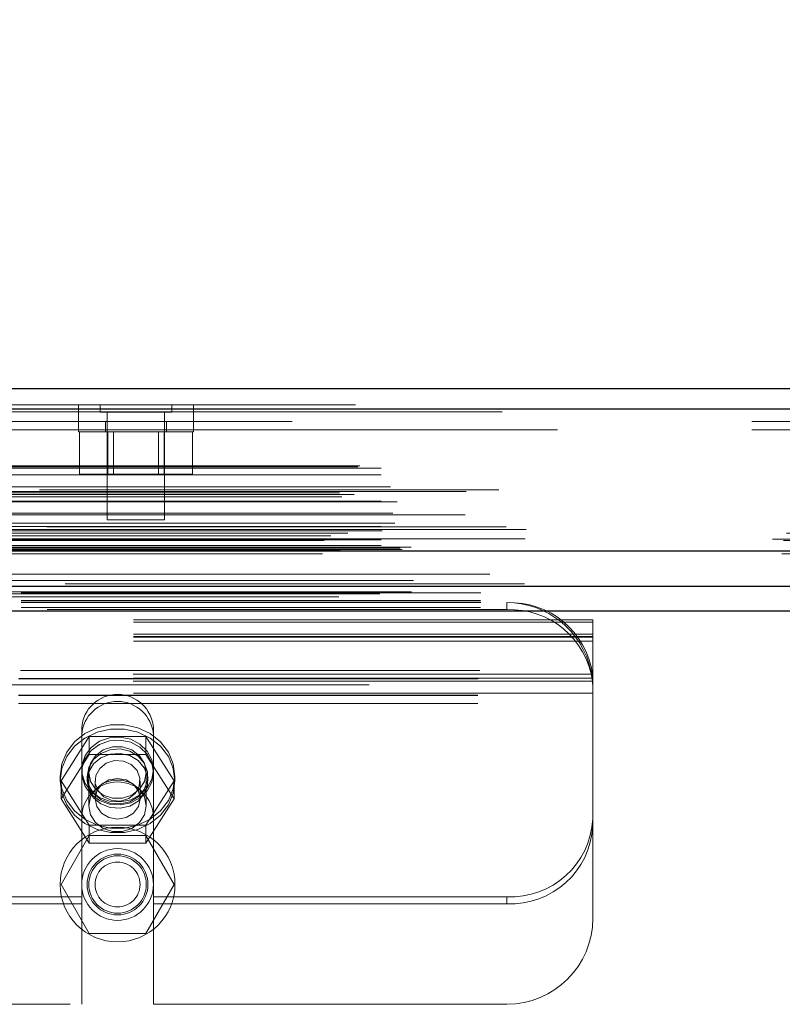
# Model space of a CAD drawing. Header units: inches. Extents: x 0.2 to 10.8, y 0.2 to 8.2.
# Tile 25 of 176: x 4.392 to 4.558, y 1.905 to 2.119. Entities that reach past the tile are written whole.
import ezdxf

# ---------------------------------------------------------------- set-up
doc = ezdxf.new("R2010")
doc.units = ezdxf.units.IN
doc.header["$MEASUREMENT"] = 0
doc.linetypes.add('HIDDEN', pattern=[0.07500000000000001, 0.05, -0.025])
doc.layers.add('DIMENSIONS', color=140, linetype='Continuous')
doc.styles.add('SLDTEXTSTYLE0', font='TXT', dxfattribs={"width": 0.7})
doc.dimstyles.new('SLDDIMSTYLE0', dxfattribs={"dimtxt": 0.0849609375, "dimasz": 0.13, "dimexe": 0, "dimexo": 0.0625, "dimgap": 0.021240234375, "dimtad": 0, "dimtih": 1, "dimtoh": 1, "dimlfac": 20, "dimrnd": 1e-09, "dimzin": 12, "dimdsep": 46, "dimtxsty": 'SLDTEXTSTYLE0', "dimsah": 1, "dimcen": 0.09, "dimadec": 0, "dimazin": 3, "dimtfac": 1, "dimtofl": 0, "dimtmove": 0, "dimatfit": 3, "dimfxl": 0, "dimfrac": 2, "dimtolj": 1, "dimtzin": 12, "dimarcsym": 0})

# ---------------------------------------------------------------- blocks, each defined once
blk = doc.blocks.new('_D_28')
at = {"layer": 'DIMENSIONS'}
for p, q in [((3.191375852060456, 2.040345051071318), (3.191375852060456, 2.369046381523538)), ((4.868275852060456, 2.040345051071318), (4.868275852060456, 2.369046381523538)), ((3.191375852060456, 2.244046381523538), (3.735353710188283, 2.244046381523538)), ((3.850485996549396, 2.244046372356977), (3.821955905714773, 2.244046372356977)), ((3.821955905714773, 2.244046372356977), (3.821955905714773, 2.109015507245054)), ((4.173634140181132, 2.244046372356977), (4.202164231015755, 2.244046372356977)), ((4.202164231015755, 2.244046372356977), (4.202164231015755, 2.109015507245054)), ((4.868275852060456, 2.244046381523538), (4.288766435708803, 2.244046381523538)), ((3.821955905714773, 2.109015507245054), (3.850485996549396, 2.109015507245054)), ((4.202164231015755, 2.109015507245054), (4.173634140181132, 2.109015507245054))]:
    blk.add_line(p, q, dxfattribs=at)
for points in [[(3.191375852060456, 2.244046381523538), (3.321375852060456, 2.224046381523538), (3.321375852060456, 2.264046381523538)], [(4.868275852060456, 2.244046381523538), (4.738275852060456, 2.264046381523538), (4.738275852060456, 2.224046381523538)]]:
    blk.add_solid(points, dxfattribs=at)
at = {"layer": 'DIMENSIONS', "char_height": 0.08333333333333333, "attachment_point": 1, "style": 'SLDTEXTSTYLE0'}
for s, insert in [('33.54', (3.850485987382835, 2.370488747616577)), ('851.9', (3.850485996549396, 2.216437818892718))]:
    blk.add_mtext(s, dxfattribs=dict(at, insert=insert))

msp = doc.modelspace()

# ---------------------------------------------------------------- linework, layer by layer
at = {"color": 7, "linetype": 'Continuous', "lineweight": 25}
for p, q in [((3.164732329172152, 2.038801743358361), (4.894911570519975, 2.038801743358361)), ((3.162965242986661, 2.034339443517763), (4.896678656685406, 2.034339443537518)), ((3.157514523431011, 2.003426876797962), (4.902129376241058, 2.003426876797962)), ((3.191971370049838, 1.99574505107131), (4.867680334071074, 1.99574505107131)), ((3.191971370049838, 1.99034505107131), (4.867680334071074, 1.99034505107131))]:
    msp.add_line(p, q, dxfattribs=at)
at = {"color": 7, "linetype": 'HIDDEN', "lineweight": 18}
for p, q in [((4.896678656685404, 2.034339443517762), (3.16296524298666, 2.034339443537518)), ((3.16296524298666, 2.033714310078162), (4.896678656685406, 2.033714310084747)), ((4.896678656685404, 2.033714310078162), (3.16296524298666, 2.033714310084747)), ((3.164732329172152, 2.035201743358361), (4.894911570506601, 2.035201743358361)), ((4.404451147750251, 2.03520174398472), (4.404451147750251, 2.03160174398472)), ((4.409113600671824, 2.035201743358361), (4.409113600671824, 2.033639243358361)), ((4.409113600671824, 2.033639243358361), (4.424738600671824, 2.033639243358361)), ((4.410676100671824, 2.033639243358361), (4.410676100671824, 2.010201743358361)), ((4.423176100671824, 2.010201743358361), (4.423176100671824, 2.033639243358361)), ((4.424738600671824, 2.033639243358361), (4.424738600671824, 2.035201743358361)), ((4.429451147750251, 2.03160174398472), (4.429451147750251, 2.03520174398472)), ((4.850963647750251, 2.031601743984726), (3.208713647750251, 2.031601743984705)), ((4.404426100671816, 2.03160174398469), (4.404426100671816, 2.029351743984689)), ((4.410301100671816, 2.03160174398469), (4.410301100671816, 2.02935174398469)), ((4.423551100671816, 2.02935174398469), (4.423551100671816, 2.03160174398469)), ((4.429426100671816, 2.02935174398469), (4.429426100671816, 2.03160174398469)), ((3.208713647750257, 2.029801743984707), (4.850963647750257, 2.029801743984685)), ((3.208713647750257, 2.029801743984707), (4.850963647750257, 2.029801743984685)), ((4.850963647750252, 2.029801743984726), (3.208713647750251, 2.029801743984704)), ((4.850963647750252, 2.029801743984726), (3.208713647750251, 2.029801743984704)), ((4.404426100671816, 2.029351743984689), (4.429426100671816, 2.02935174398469)), ((4.404628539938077, 2.029351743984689), (4.404628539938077, 2.020101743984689)), ((4.410777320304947, 2.02935174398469), (4.410777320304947, 2.02010174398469)), ((4.412028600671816, 2.02935174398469), (4.412028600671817, 2.02010174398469)), ((4.421823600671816, 2.02010174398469), (4.421823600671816, 2.02935174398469)), ((4.423074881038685, 2.02935174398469), (4.423074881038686, 2.02010174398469)), ((4.429223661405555, 2.02935174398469), (4.429223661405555, 2.02010174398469)), ((3.165231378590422, 2.021709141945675), (4.894412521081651, 2.021709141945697)), ((3.165669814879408, 2.021968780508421), (4.893974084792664, 2.021968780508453)), ((3.170300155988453, 2.021468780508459), (4.889343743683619, 2.021468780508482)), ((3.170300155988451, 2.021468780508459), (4.889343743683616, 2.021468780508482)), ((3.170300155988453, 2.019949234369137), (4.889343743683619, 2.019949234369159)), ((4.404628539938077, 2.020101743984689), (4.410777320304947, 2.02010174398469)), ((4.410777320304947, 2.02010174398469), (4.423074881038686, 2.02010174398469)), ((4.423074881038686, 2.02010174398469), (4.429223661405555, 2.02010174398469)), ((4.895954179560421, 2.016750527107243), (3.16368902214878, 2.016750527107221)), ((3.170300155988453, 2.016328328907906), (4.889343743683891, 2.016328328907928)), ((4.888784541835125, 2.016332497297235), (3.170851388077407, 2.016332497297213)), ((3.172319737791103, 2.017364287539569), (4.887324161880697, 2.017364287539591)), ((3.161268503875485, 2.016049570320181), (4.898375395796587, 2.016049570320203)), ((3.161735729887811, 2.015174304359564), (4.897902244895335, 2.015174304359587)), ((3.164449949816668, 2.015698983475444), (4.895193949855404, 2.015698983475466)), ((3.170300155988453, 2.014261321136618), (4.889343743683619, 2.01426132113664)), ((3.17375908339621, 2.014070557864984), (4.885879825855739, 2.014070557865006)), ((4.888600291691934, 2.011261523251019), (3.171043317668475, 2.011261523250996)), ((3.172877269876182, 2.011666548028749), (4.886766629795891, 2.011666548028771)), ((3.172877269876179, 2.011666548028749), (4.886766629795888, 2.011666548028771)), ((4.410676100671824, 2.010201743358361), (4.423176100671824, 2.010201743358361)), ((4.897521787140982, 2.008685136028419), (3.162121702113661, 2.008685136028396)), ((3.170300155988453, 2.008758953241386), (4.889343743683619, 2.008758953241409)), ((3.170300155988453, 2.008055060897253), (4.889343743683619, 2.008055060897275)), ((3.170550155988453, 2.007805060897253), (4.889093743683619, 2.007805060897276)), ((3.173303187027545, 2.009427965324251), (4.886338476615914, 2.009427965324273)), ((3.201869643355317, 2.008055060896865), (4.889343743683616, 2.008055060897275)), ((3.155489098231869, 2.00596218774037), (4.904154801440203, 2.005962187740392)), ((3.155489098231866, 2.00596218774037), (4.904154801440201, 2.005962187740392)), ((3.157916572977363, 2.005707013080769), (4.90172732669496, 2.005707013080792)), ((4.90167340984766, 2.006012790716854), (3.157970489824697, 2.006012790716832)), ((3.158530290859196, 2.007244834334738), (4.901113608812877, 2.00724483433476)), ((3.159321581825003, 2.006675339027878), (4.900321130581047, 2.006675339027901)), ((3.163058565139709, 2.007263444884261), (4.896585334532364, 2.007263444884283)), ((3.170300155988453, 2.005805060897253), (4.889343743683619, 2.005805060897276)), ((3.170300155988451, 2.005805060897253), (4.889343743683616, 2.005805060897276)), ((3.170550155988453, 2.006055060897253), (4.889093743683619, 2.006055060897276)), ((3.160780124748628, 2.003381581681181), (4.898863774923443, 2.003381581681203)), ((3.160905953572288, 2.003365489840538), (4.898737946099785, 2.00336548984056)), ((3.161358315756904, 2.003652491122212), (4.898285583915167, 2.003652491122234)), ((3.161358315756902, 2.003652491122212), (4.898285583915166, 2.003652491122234)), ((3.170300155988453, 2.004560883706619), (4.889343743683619, 2.004560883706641)), ((3.170300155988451, 2.004560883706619), (4.889343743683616, 2.004560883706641)), ((3.170800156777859, 2.004055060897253), (4.888843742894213, 2.004055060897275)), ((3.170800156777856, 2.004055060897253), (4.888843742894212, 2.004055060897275)), ((3.174448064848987, 2.004012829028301), (4.885195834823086, 2.004012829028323)), ((3.174448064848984, 2.004012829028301), (4.885195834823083, 2.004012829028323)), ((3.174911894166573, 2.003684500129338), (4.884732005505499, 2.00368450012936)), ((3.174911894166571, 2.003684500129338), (4.884732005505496, 2.00368450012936)), ((4.876863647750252, 2.004201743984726), (3.182813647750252, 2.004201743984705)), ((3.157514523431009, 2.002801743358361), (4.902129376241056, 2.002801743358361)), ((3.17736616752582, 1.996969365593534), (4.882277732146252, 1.996969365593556)), ((3.170027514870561, 1.994058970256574), (4.889616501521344, 1.994058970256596)), ((3.176928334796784, 1.994493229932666), (4.882701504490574, 1.994493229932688)), ((3.191925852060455, 1.992627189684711), (4.867725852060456, 1.992627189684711)), ((3.191971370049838, 1.994315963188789), (4.867680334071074, 1.994315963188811)), ((3.191925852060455, 1.991105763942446), (4.867725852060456, 1.991105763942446)), ((3.191971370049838, 1.99214505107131), (4.867680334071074, 1.99214505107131)), ((4.497625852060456, 1.990623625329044), (4.210125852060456, 1.990623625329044)), ((4.497625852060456, 1.990623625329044), (4.497625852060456, 1.992145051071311)), ((3.191971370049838, 1.99034505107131), (4.867680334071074, 1.99034505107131)), ((3.191971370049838, 1.99034505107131), (4.867680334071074, 1.99034505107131)), ((3.191971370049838, 1.99034505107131), (4.867680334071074, 1.99034505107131)), ((3.191971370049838, 1.990345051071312), (4.867680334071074, 1.990345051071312)), ((3.191971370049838, 1.990345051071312), (4.867680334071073, 1.990345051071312)), ((4.516375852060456, 1.988363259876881), (4.191375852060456, 1.988363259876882)), ((4.516375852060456, 1.98785732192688), (4.516375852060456, 1.988363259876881)), ((4.516375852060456, 1.98785732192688), (4.191375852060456, 1.98785732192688)), ((4.516375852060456, 1.975685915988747), (4.516375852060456, 1.98785732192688)), ((4.516375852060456, 1.985245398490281), (4.191375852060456, 1.985245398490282)), ((4.516375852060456, 1.984763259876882), (4.191375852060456, 1.984763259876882)), ((4.516375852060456, 1.984594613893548), (4.191375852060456, 1.984594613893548)), ((4.516375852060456, 1.983723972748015), (4.191375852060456, 1.983723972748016)), ((4.516375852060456, 1.975685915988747), (4.191375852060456, 1.975685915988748)), ((4.191375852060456, 1.975517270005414), (4.516375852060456, 1.975517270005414)), ((4.51631167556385, 1.97655655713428), (4.191440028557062, 1.97655655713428)), ((4.191505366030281, 1.97559505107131), (4.516246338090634, 1.97559505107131)), ((4.191807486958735, 1.97739505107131), (4.51594421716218, 1.97739505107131)), ((4.191807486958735, 1.97739505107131), (4.51594421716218, 1.97739505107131)), ((4.516375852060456, 1.975525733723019), (4.516375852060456, 1.975685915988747)), ((4.516375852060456, 1.975525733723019), (4.516375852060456, 1.973726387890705)), ((4.867680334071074, 1.97424505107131), (3.191971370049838, 1.97424505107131)), ((4.51631167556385, 1.975035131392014), (4.191440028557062, 1.975035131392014)), ((4.516375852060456, 1.973726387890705), (4.516375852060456, 1.973395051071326)), ((4.516375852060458, 1.97339505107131), (4.516375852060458, 1.97019505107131)), ((4.516375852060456, 1.972423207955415), (4.191375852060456, 1.972423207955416)), ((4.191375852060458, 1.97199505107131), (4.516375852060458, 1.97199505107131)), ((4.191375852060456, 1.971917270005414), (4.516375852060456, 1.971917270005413)), ((4.191375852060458, 1.97019505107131), (4.516375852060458, 1.97019505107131)), ((4.191375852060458, 1.97019505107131), (4.516375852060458, 1.97019505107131)), ((4.516375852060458, 1.97019505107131), (4.516375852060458, 1.92339505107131)), ((4.405113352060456, 1.964876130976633), (4.405113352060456, 1.963354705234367)), ((4.420738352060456, 1.964876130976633), (4.420738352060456, 1.963354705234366)), ((4.400628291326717, 1.953332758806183), (4.406777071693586, 1.962984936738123)), ((4.405113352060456, 1.945270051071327), (4.405113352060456, 1.963354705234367)), ((4.406777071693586, 1.962984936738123), (4.406777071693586, 1.959075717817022)), ((4.406777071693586, 1.962984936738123), (4.419074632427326, 1.962984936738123)), ((4.419074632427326, 1.962984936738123), (4.419074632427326, 1.959075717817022)), ((4.419074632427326, 1.962984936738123), (4.425223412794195, 1.953332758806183)), ((4.420738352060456, 1.945270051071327), (4.420738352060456, 1.963354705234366)), ((4.400628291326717, 1.949423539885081), (4.406777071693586, 1.959075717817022)), ((4.406777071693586, 1.959075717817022), (4.419074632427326, 1.959075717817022)), ((4.419074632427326, 1.959075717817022), (4.425223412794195, 1.949423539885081)), ((4.400425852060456, 1.9542836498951), (4.400425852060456, 1.953332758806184)), ((4.406300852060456, 1.9542836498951), (4.406300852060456, 1.953332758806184)), ((4.406675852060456, 1.955144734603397), (4.406675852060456, 1.947880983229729)), ((4.419175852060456, 1.947880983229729), (4.419175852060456, 1.955144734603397)), ((4.419550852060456, 1.953332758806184), (4.419550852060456, 1.9542836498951)), ((4.425425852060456, 1.953332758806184), (4.425425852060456, 1.9542836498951)), ((4.400628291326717, 1.953332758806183), (4.400628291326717, 1.949423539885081)), ((4.406777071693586, 1.943680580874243), (4.400628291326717, 1.953332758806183)), ((4.408028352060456, 1.953332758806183), (4.408028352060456, 1.949423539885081)), ((4.417823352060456, 1.949423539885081), (4.417823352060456, 1.953332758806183)), ((4.425223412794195, 1.953332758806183), (4.419074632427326, 1.943680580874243)), ((4.425223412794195, 1.953332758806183), (4.425223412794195, 1.949423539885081)), ((4.406777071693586, 1.939771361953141), (4.400628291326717, 1.949423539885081)), ((4.425223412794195, 1.949423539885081), (4.419074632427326, 1.939771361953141)), ((4.405113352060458, 1.94527005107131), (4.405113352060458, 1.90464505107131)), ((4.419074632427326, 1.943680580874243), (4.406777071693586, 1.943680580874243)), ((4.406777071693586, 1.943680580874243), (4.406777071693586, 1.939771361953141)), ((4.419074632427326, 1.943680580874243), (4.419074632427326, 1.939771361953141)), ((4.420738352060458, 1.94527005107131), (4.420738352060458, 1.90464505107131)), ((4.406777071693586, 1.94139505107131), (4.400628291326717, 1.93074505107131)), ((4.419074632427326, 1.94139505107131), (4.406777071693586, 1.94139505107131)), ((4.425223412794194, 1.93074505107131), (4.419074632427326, 1.94139505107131)), ((4.419074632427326, 1.939771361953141), (4.406777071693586, 1.939771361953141)), ((4.400628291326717, 1.93074505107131), (4.406777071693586, 1.92009505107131)), ((4.419074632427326, 1.92009505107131), (4.425223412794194, 1.93074505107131)), ((4.405113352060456, 1.928057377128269), (4.302638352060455, 1.928057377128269)), ((4.405113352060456, 1.926535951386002), (4.302638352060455, 1.926535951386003)), ((4.497625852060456, 1.928057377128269), (4.420738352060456, 1.928057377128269)), ((4.497625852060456, 1.926535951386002), (4.420738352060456, 1.926535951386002)), ((4.497625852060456, 1.928057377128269), (4.497625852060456, 1.926535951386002)), ((4.406777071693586, 1.92009505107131), (4.419074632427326, 1.92009505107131)), ((4.302638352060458, 1.90464505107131), (4.405113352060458, 1.90464505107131)), ((4.420738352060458, 1.90464505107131), (4.497625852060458, 1.90464505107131))]:
    msp.add_line(p, q, dxfattribs=at)
at = {"color": 7, "linetype": 'HIDDEN', "lineweight": 18, "flags": 128}
for points in [[(4.893973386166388, 1.998330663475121), (4.043737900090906, 1.998330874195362), (3.165675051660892, 1.998330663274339)], [(4.888711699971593, 1.998341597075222), (4.043737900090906, 1.998341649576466), (3.170932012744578, 1.998341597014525)], [(4.901493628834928, 1.996206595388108), (3.993261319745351, 1.996206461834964), (3.158146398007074, 1.996206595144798)], [(4.901492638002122, 1.996206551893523), (4.100998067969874, 1.996204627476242), (3.158147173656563, 1.996206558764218)], [(3.161072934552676, 1.993388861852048), (4.015896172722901, 1.99338839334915), (4.898576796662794, 1.993388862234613)], [(3.176943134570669, 1.994493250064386), (4.015903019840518, 1.994493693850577), (4.882716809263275, 1.994493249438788)], [(3.191971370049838, 1.992254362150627), (4.015896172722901, 1.992254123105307), (4.867680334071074, 1.992254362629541)], [(4.400425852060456, 1.9542836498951), (4.40078907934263, 1.951572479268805), (4.401857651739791, 1.949018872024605), (4.403569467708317, 1.946771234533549), (4.405825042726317, 1.944960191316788), (4.408493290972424, 1.943690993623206), (4.411419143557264, 1.943037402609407), (4.414432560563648, 1.943037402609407), (4.417358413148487, 1.943690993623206), (4.420026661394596, 1.944960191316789), (4.422282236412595, 1.946771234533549), (4.423994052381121, 1.949018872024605), (4.425062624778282, 1.951572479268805), (4.425425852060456, 1.954283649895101), (4.425062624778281, 1.956994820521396), (4.423994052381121, 1.959548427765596), (4.422282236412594, 1.961796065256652), (4.420026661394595, 1.963607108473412), (4.417358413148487, 1.964876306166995), (4.414432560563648, 1.965529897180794), (4.411419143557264, 1.965529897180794), (4.408493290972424, 1.964876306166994), (4.405825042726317, 1.963607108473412), (4.403569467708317, 1.961796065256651), (4.401857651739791, 1.959548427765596), (4.40078907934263, 1.956994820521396), (4.400425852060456, 1.9542836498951)], [(4.400425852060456, 1.953332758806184), (4.40078907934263, 1.950621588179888), (4.401857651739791, 1.948067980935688), (4.403569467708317, 1.945820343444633), (4.405825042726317, 1.944009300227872), (4.408493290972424, 1.94274010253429), (4.411419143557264, 1.942086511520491), (4.414432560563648, 1.942086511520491), (4.417358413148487, 1.94274010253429), (4.420026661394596, 1.944009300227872), (4.422282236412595, 1.945820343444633), (4.423994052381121, 1.948067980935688), (4.425062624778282, 1.950621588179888), (4.425425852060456, 1.953332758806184), (4.425062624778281, 1.95604392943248), (4.423994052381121, 1.958597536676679), (4.422282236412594, 1.960845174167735), (4.420026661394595, 1.962656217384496), (4.417358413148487, 1.963925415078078), (4.414432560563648, 1.964579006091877), (4.411419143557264, 1.964579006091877), (4.408493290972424, 1.963925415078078), (4.405825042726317, 1.962656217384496), (4.403569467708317, 1.960845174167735), (4.401857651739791, 1.958597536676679), (4.40078907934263, 1.956043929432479), (4.400425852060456, 1.953332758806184)], [(4.420738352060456, 1.955805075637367), (4.42039126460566, 1.953718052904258), (4.4193808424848, 1.951816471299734), (4.417796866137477, 1.950269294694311), (4.415780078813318, 1.949213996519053), (4.4135096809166, 1.948744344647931), (4.411187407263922, 1.948902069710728), (4.409019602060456, 1.94967315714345), (4.407198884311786, 1.950989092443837), (4.405887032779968, 1.952732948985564), (4.405200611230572, 1.954749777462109), (4.405200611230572, 1.956860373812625), (4.405887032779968, 1.95887720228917), (4.407198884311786, 1.960621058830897), (4.409019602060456, 1.961936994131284), (4.411187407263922, 1.962708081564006), (4.4135096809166, 1.962865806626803), (4.415780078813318, 1.962396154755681), (4.417796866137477, 1.961340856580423), (4.4193808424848, 1.959793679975), (4.42039126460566, 1.957892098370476), (4.420738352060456, 1.955805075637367)], [(4.420738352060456, 1.955144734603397), (4.42039126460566, 1.953057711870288), (4.4193808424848, 1.951156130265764), (4.417796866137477, 1.949608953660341), (4.415780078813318, 1.948553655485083), (4.4135096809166, 1.948084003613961), (4.411187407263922, 1.948241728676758), (4.409019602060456, 1.94901281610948), (4.407198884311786, 1.950328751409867), (4.405887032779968, 1.952072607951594), (4.405200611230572, 1.954089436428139), (4.405200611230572, 1.956200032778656), (4.405887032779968, 1.9582168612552), (4.407198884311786, 1.959960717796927), (4.409019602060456, 1.961276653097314), (4.411187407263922, 1.962047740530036), (4.4135096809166, 1.962205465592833), (4.415780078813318, 1.961735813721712), (4.417796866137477, 1.960680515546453), (4.4193808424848, 1.95913333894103), (4.42039126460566, 1.957231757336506), (4.420738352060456, 1.955144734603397)], [(4.419175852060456, 1.955144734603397), (4.418798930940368, 1.953207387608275), (4.41771362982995, 1.951503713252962), (4.416050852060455, 1.950239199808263), (4.414011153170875, 1.949566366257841), (4.411840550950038, 1.949566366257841), (4.409800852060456, 1.950239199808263), (4.408138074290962, 1.951503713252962), (4.407052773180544, 1.953207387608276), (4.406675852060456, 1.955144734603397), (4.407052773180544, 1.957082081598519), (4.408138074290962, 1.958785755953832), (4.409800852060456, 1.960050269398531), (4.411840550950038, 1.960723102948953), (4.414011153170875, 1.960723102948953), (4.416050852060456, 1.960050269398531), (4.41771362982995, 1.958785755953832), (4.418798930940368, 1.957082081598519), (4.419175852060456, 1.955144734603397)], [(4.406300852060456, 1.9542836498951), (4.406659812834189, 1.952334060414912), (4.407697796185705, 1.9505957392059), (4.409302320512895, 1.949257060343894), (4.411299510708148, 1.948463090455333), (4.41347294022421, 1.948299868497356), (4.415587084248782, 1.94878508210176), (4.417412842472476, 1.949866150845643), (4.418752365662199, 1.951425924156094), (4.419460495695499, 1.95329537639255), (4.419460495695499, 1.955271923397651), (4.418752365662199, 1.957141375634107), (4.417412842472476, 1.958701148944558), (4.415587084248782, 1.959782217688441), (4.41347294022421, 1.960267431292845), (4.411299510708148, 1.960104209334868), (4.409302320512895, 1.959310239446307), (4.407697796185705, 1.9579715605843), (4.406659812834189, 1.956233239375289), (4.406300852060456, 1.9542836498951)], [(4.406300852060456, 1.953332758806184), (4.406659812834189, 1.951383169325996), (4.407697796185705, 1.949644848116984), (4.409302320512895, 1.948306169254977), (4.411299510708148, 1.947512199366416), (4.41347294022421, 1.94734897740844), (4.415587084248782, 1.947834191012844), (4.417412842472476, 1.948915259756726), (4.418752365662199, 1.950475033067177), (4.419460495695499, 1.952344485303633), (4.419460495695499, 1.954321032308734), (4.418752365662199, 1.956190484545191), (4.417412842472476, 1.957750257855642), (4.415587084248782, 1.958831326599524), (4.41347294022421, 1.959316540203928), (4.411299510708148, 1.959153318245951), (4.409302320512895, 1.958359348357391), (4.407697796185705, 1.957020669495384), (4.406659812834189, 1.955282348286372), (4.406300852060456, 1.953332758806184)], [(4.415374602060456, 1.949488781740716), (4.413565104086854, 1.948932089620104), (4.411658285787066, 1.949045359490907), (4.409944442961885, 1.949811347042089), (4.408684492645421, 1.951113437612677), (4.408070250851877, 1.95275339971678), (4.408195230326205, 1.954481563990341), (4.40904040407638, 1.956034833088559), (4.410477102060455, 1.95717673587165), (4.412286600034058, 1.957733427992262), (4.414193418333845, 1.957620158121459), (4.415907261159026, 1.956854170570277), (4.417167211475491, 1.955552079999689), (4.417781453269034, 1.953912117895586), (4.417656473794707, 1.952183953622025), (4.416811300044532, 1.950630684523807), (4.415374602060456, 1.949488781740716)], [(4.419175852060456, 1.947880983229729), (4.418798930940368, 1.945943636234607), (4.41771362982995, 1.944239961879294), (4.416050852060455, 1.942975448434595), (4.414011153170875, 1.942302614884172), (4.411840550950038, 1.942302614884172), (4.409800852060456, 1.942975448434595), (4.408138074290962, 1.944239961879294), (4.407052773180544, 1.945943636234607), (4.406675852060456, 1.947880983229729), (4.407052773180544, 1.94981833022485), (4.408138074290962, 1.951522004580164), (4.409800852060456, 1.952786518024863), (4.411840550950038, 1.953459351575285), (4.414011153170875, 1.953459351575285), (4.416050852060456, 1.952786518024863), (4.41771362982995, 1.951522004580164), (4.418798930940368, 1.94981833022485), (4.419175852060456, 1.947880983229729)], [(4.417823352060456, 1.949423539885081), (4.41745055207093, 1.947724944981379), (4.416388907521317, 1.946284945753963), (4.414800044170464, 1.945322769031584), (4.412925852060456, 1.944984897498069), (4.411051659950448, 1.945322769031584), (4.409462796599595, 1.946284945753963), (4.408401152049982, 1.947724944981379), (4.408028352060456, 1.949423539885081), (4.408401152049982, 1.951122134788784), (4.409462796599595, 1.9525621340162), (4.411051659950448, 1.953524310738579), (4.412925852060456, 1.953862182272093), (4.414800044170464, 1.953524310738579), (4.416388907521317, 1.9525621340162), (4.41745055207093, 1.951122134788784), (4.417823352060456, 1.949423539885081)]]:
    msp.add_lwpolyline(points, dxfattribs=at)
at = {"color": 7, "linetype": 'HIDDEN', "lineweight": 18}
for radius in [0.01249999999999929, 0.0078125, 0.006624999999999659, 0.006250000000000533, 0.004897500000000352]:
    msp.add_circle((4.412925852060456, 1.93074505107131), radius, dxfattribs=at)
for centre, radius, start, end in [((4.498370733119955, 1.974044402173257), 0.01811596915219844, 7.970935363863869, 92.35651625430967), ((4.497625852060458, 1.97339505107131), 0.01875000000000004, 12.3177659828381, 90), ((4.498370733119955, 1.972522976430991), 0.01811596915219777, 7.970935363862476, 92.35651625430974), ((4.412925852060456, 1.964317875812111), 0.007832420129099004, 4.087218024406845, 175.9127819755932), ((4.412925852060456, 1.962796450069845), 0.007832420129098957, 4.087218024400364, 175.912781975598), ((4.412925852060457, 1.94527005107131), 0.007812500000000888, 0, 180), ((4.498463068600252, 1.94597441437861), 0.0179365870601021, 267.3246632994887, 357.0478590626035), ((4.498463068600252, 1.944452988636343), 0.01793658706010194, 267.3246632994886, 357.0478590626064), ((4.497625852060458, 1.92339505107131), 0.01875000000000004, 270.0000000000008, 0)]:
    msp.add_arc(centre, radius, start, end, dxfattribs=at)
for points in [[(4.516246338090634, 1.97559505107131), (4.516246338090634, 1.97559505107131), (4.51624088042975, 1.975642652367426), (4.516217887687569, 1.975825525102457), (4.516200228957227, 1.975960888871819), (4.516151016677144, 1.976294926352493), (4.516118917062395, 1.976496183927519), (4.516041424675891, 1.976927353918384), (4.515995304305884, 1.977161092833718), (4.51594421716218, 1.97739505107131)], [(4.516375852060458, 1.97339505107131), (4.516375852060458, 1.973737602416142), (4.516366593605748, 1.97404384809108), (4.516339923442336, 1.974586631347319), (4.516322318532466, 1.974823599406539), (4.516289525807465, 1.975202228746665), (4.516274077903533, 1.975348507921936), (4.516252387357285, 1.975545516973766), (4.516246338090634, 1.97559505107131), (4.516246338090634, 1.97559505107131)], [(4.51631167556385, 1.97655655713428), (4.516324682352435, 1.976414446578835), (4.51633543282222, 1.976283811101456), (4.516352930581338, 1.976044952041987), (4.516359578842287, 1.975937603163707), (4.516369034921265, 1.975758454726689), (4.516371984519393, 1.975684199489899), (4.516375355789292, 1.975576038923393), (4.516375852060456, 1.975540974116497), (4.516375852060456, 1.975525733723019)]]:
    msp.add_open_spline(points, degree=3, knots=[0, 0, 0, 0, 0.25, 0.25, 0.5, 0.5, 0.75, 0.75, 1, 1, 1, 1], dxfattribs=at)

# ---------------------------------------------------------------- dimensions: what is measured, and where the dimension line sits
at = {"layer": 'DIMENSIONS'}
dim = msp.add_linear_dim(base=(4.868275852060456, 2.244046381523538), p1=(3.191375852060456, 1.990345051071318), p2=(4.868275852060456, 1.990345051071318), dimstyle='SLDDIMSTYLE0', dxfattribs=at)
dim.commit()
dim.dimension.update_dxf_attribs({"geometry": '_D_28', "text_midpoint": (4.012060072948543, 2.244046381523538), "dimtype": 160})

doc.saveas('drawing.dxf')
